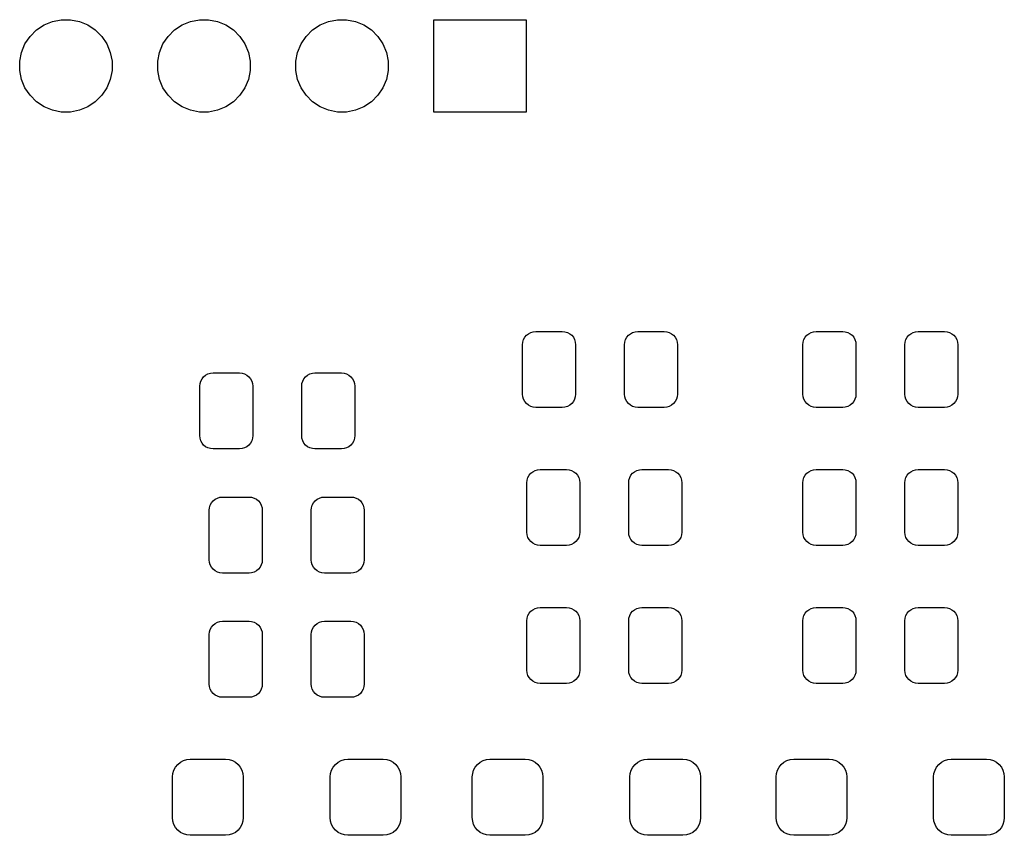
# Model space of a CAD drawing. Extents: x -0.28 to 2.62, y -2.15 to -0.12.
# Tile 6 of 7: x 1.18 to 1.89, y -0.98 to -0.39. Entities that reach past the tile are written whole.
import ezdxf

# ---------------------------------------------------------------- set-up
doc = ezdxf.new("R2010")
doc.units = 0
doc.header["$MEASUREMENT"] = 0
doc.layers.add('BLACK', color=7, linetype='CONTINUOUS')

msp = doc.modelspace()

# ---------------------------------------------------------------- linework, layer by layer
at = {"layer": 'BLACK', "linetype": 'CONTINUOUS'}
for p, q in [((1.18867, -0.394006), (1.19415, -0.390344)), ((1.19415, -0.390344), (1.20024, -0.387821)), ((1.20024, -0.387821), (1.2067, -0.386535)), ((1.2067, -0.386535), (1.2133, -0.386535)), ((1.2133, -0.386535), (1.21976, -0.387821)), ((1.21976, -0.387821), (1.22585, -0.390344)), ((1.22585, -0.390344), (1.23133, -0.394006)), ((1.28867, -0.394006), (1.29415, -0.390344)), ((1.29415, -0.390344), (1.30024, -0.387821)), ((1.30024, -0.387821), (1.3067, -0.386535)), ((1.3067, -0.386535), (1.3133, -0.386535)), ((1.3133, -0.386535), (1.31976, -0.387821)), ((1.31976, -0.387821), (1.32585, -0.390344)), ((1.32585, -0.390344), (1.33133, -0.394006)), ((1.38867, -0.394006), (1.39415, -0.390344)), ((1.39415, -0.390344), (1.40024, -0.387821)), ((1.40024, -0.387821), (1.4067, -0.386535)), ((1.4067, -0.386535), (1.4133, -0.386535)), ((1.4133, -0.386535), (1.41976, -0.387821)), ((1.41976, -0.387821), (1.42585, -0.390344)), ((1.42585, -0.390344), (1.43133, -0.394006)), ((1.47654, -0.453465), (1.47654, -0.386535)), ((1.47654, -0.386535), (1.54346, -0.386535)), ((1.54346, -0.386535), (1.54346, -0.453465)), ((1.18034, -0.404149), (1.18401, -0.398668)), ((1.18401, -0.398668), (1.18867, -0.394006)), ((1.23133, -0.394006), (1.23599, -0.398668)), ((1.23599, -0.398668), (1.23966, -0.404149)), ((1.28034, -0.404149), (1.28401, -0.398668)), ((1.28401, -0.398668), (1.28867, -0.394006)), ((1.33133, -0.394006), (1.33599, -0.398668)), ((1.33599, -0.398668), (1.33966, -0.404149)), ((1.38034, -0.404149), (1.38401, -0.398668)), ((1.38401, -0.398668), (1.38867, -0.394006)), ((1.43133, -0.394006), (1.43599, -0.398668)), ((1.43599, -0.398668), (1.43966, -0.404149)), ((1.17782, -0.410239), (1.18034, -0.404149)), ((1.23966, -0.404149), (1.24218, -0.410239)), ((1.27782, -0.410239), (1.28034, -0.404149)), ((1.33966, -0.404149), (1.34218, -0.410239)), ((1.37782, -0.410239), (1.38034, -0.404149)), ((1.43966, -0.404149), (1.44218, -0.410239)), ((1.17654, -0.416704), (1.17782, -0.410239)), ((1.24218, -0.410239), (1.24346, -0.416704)), ((1.27654, -0.416704), (1.27782, -0.410239)), ((1.34218, -0.410239), (1.34346, -0.416704)), ((1.37654, -0.416704), (1.37782, -0.410239)), ((1.44218, -0.410239), (1.44346, -0.416704)), ((1.17654, -0.423296), (1.17654, -0.416704)), ((1.24346, -0.416704), (1.24346, -0.423296)), ((1.27654, -0.423296), (1.27654, -0.416704)), ((1.34346, -0.416704), (1.34346, -0.423296)), ((1.37654, -0.423296), (1.37654, -0.416704)), ((1.44346, -0.416704), (1.44346, -0.423296)), ((1.17782, -0.429761), (1.17654, -0.423296)), ((1.24346, -0.423296), (1.24218, -0.429761)), ((1.27782, -0.429761), (1.27654, -0.423296)), ((1.34346, -0.423296), (1.34218, -0.429761)), ((1.37782, -0.429761), (1.37654, -0.423296)), ((1.44346, -0.423296), (1.44218, -0.429761)), ((1.18034, -0.435851), (1.17782, -0.429761)), ((1.24218, -0.429761), (1.23966, -0.435851)), ((1.28034, -0.435851), (1.27782, -0.429761)), ((1.34218, -0.429761), (1.33966, -0.435851)), ((1.38034, -0.435851), (1.37782, -0.429761)), ((1.44218, -0.429761), (1.43966, -0.435851)), ((1.18401, -0.441332), (1.18034, -0.435851)), ((1.18867, -0.445994), (1.18401, -0.441332)), ((1.23599, -0.441332), (1.23133, -0.445994)), ((1.23966, -0.435851), (1.23599, -0.441332)), ((1.28401, -0.441332), (1.28034, -0.435851)), ((1.28867, -0.445994), (1.28401, -0.441332)), ((1.33599, -0.441332), (1.33133, -0.445994)), ((1.33966, -0.435851), (1.33599, -0.441332)), ((1.38401, -0.441332), (1.38034, -0.435851)), ((1.38867, -0.445994), (1.38401, -0.441332)), ((1.43599, -0.441332), (1.43133, -0.445994)), ((1.43966, -0.435851), (1.43599, -0.441332)), ((1.19415, -0.449656), (1.18867, -0.445994)), ((1.23133, -0.445994), (1.22585, -0.449656)), ((1.29415, -0.449656), (1.28867, -0.445994)), ((1.33133, -0.445994), (1.32585, -0.449656)), ((1.39415, -0.449656), (1.38867, -0.445994)), ((1.43133, -0.445994), (1.42585, -0.449656)), ((1.20024, -0.452179), (1.19415, -0.449656)), ((1.2067, -0.453465), (1.20024, -0.452179)), ((1.2133, -0.453465), (1.2067, -0.453465)), ((1.21976, -0.452179), (1.2133, -0.453465)), ((1.22585, -0.449656), (1.21976, -0.452179)), ((1.30024, -0.452179), (1.29415, -0.449656)), ((1.3067, -0.453465), (1.30024, -0.452179)), ((1.3133, -0.453465), (1.3067, -0.453465)), ((1.31976, -0.452179), (1.3133, -0.453465)), ((1.32585, -0.449656), (1.31976, -0.452179)), ((1.40024, -0.452179), (1.39415, -0.449656)), ((1.4067, -0.453465), (1.40024, -0.452179)), ((1.4133, -0.453465), (1.4067, -0.453465)), ((1.41976, -0.452179), (1.4133, -0.453465)), ((1.42585, -0.449656), (1.41976, -0.452179)), ((1.54346, -0.453465), (1.47654, -0.453465)), ((1.54507, -0.614058), (1.54673, -0.613171)), ((1.54673, -0.613171), (1.54853, -0.612625)), ((1.54853, -0.612625), (1.5504, -0.612441)), ((1.5504, -0.612441), (1.5696, -0.612441)), ((1.5696, -0.612441), (1.57147, -0.612625)), ((1.57147, -0.612625), (1.57327, -0.613171)), ((1.57327, -0.613171), (1.57493, -0.614058)), ((1.61889, -0.614058), (1.62055, -0.613171)), ((1.62055, -0.613171), (1.62235, -0.612625)), ((1.62235, -0.612625), (1.62422, -0.612441)), ((1.62422, -0.612441), (1.64342, -0.612441)), ((1.64342, -0.612441), (1.64529, -0.612625)), ((1.64529, -0.612625), (1.64709, -0.613171)), ((1.64709, -0.613171), (1.64875, -0.614058)), ((1.74816, -0.614058), (1.74982, -0.613171)), ((1.74982, -0.613171), (1.75162, -0.612625)), ((1.75162, -0.612625), (1.75349, -0.612441)), ((1.75349, -0.612441), (1.77269, -0.612441)), ((1.77269, -0.612441), (1.77456, -0.612625)), ((1.77456, -0.612625), (1.77636, -0.613171)), ((1.77636, -0.613171), (1.77802, -0.614058)), ((1.82198, -0.614058), (1.82364, -0.613171)), ((1.82364, -0.613171), (1.82544, -0.612625)), ((1.82544, -0.612625), (1.82731, -0.612441)), ((1.82731, -0.612441), (1.84651, -0.612441)), ((1.84651, -0.612441), (1.84838, -0.612625)), ((1.84838, -0.612625), (1.85018, -0.613171)), ((1.85018, -0.613171), (1.85184, -0.614058)), ((1.54081, -0.622037), (1.54099, -0.620165)), ((1.54099, -0.620165), (1.54154, -0.618365)), ((1.54154, -0.618365), (1.54242, -0.616706)), ((1.54242, -0.616706), (1.54362, -0.615252)), ((1.54362, -0.615252), (1.54507, -0.614058)), ((1.57493, -0.614058), (1.57638, -0.615252)), ((1.57638, -0.615252), (1.57758, -0.616706)), ((1.57758, -0.616706), (1.57846, -0.618365)), ((1.57846, -0.618365), (1.57901, -0.620165)), ((1.57901, -0.620165), (1.57919, -0.622037)), ((1.61463, -0.622037), (1.61481, -0.620165)), ((1.61481, -0.620165), (1.61536, -0.618365)), ((1.61536, -0.618365), (1.61624, -0.616706)), ((1.61624, -0.616706), (1.61744, -0.615252)), ((1.61744, -0.615252), (1.61889, -0.614058)), ((1.64875, -0.614058), (1.6502, -0.615252)), ((1.6502, -0.615252), (1.65139, -0.616706)), ((1.65139, -0.616706), (1.65228, -0.618365)), ((1.65228, -0.618365), (1.65283, -0.620165)), ((1.65283, -0.620165), (1.65301, -0.622037)), ((1.7439, -0.622037), (1.74408, -0.620165)), ((1.74408, -0.620165), (1.74463, -0.618365)), ((1.74463, -0.618365), (1.74551, -0.616706)), ((1.74551, -0.616706), (1.74671, -0.615252)), ((1.74671, -0.615252), (1.74816, -0.614058)), ((1.77802, -0.614058), (1.77947, -0.615252)), ((1.77947, -0.615252), (1.78067, -0.616706)), ((1.78067, -0.616706), (1.78155, -0.618365)), ((1.78155, -0.618365), (1.7821, -0.620165)), ((1.7821, -0.620165), (1.78228, -0.622037)), ((1.81772, -0.622037), (1.8179, -0.620165)), ((1.8179, -0.620165), (1.81845, -0.618365)), ((1.81845, -0.618365), (1.81933, -0.616706)), ((1.81933, -0.616706), (1.82053, -0.615252)), ((1.82053, -0.615252), (1.82198, -0.614058)), ((1.85184, -0.614058), (1.85329, -0.615252)), ((1.85329, -0.615252), (1.85449, -0.616706)), ((1.85449, -0.616706), (1.85537, -0.618365)), ((1.85537, -0.618365), (1.85592, -0.620165)), ((1.85592, -0.620165), (1.8561, -0.622037)), ((1.54081, -0.657963), (1.54081, -0.622037)), ((1.57919, -0.622037), (1.57919, -0.657963)), ((1.61463, -0.657963), (1.61463, -0.622037)), ((1.65301, -0.622037), (1.65301, -0.657963)), ((1.7439, -0.657963), (1.7439, -0.622037)), ((1.78228, -0.622037), (1.78228, -0.657963)), ((1.81772, -0.657963), (1.81772, -0.622037)), ((1.8561, -0.622037), (1.8561, -0.657963)), ((1.30717, -0.650165), (1.30772, -0.648365)), ((1.30772, -0.648365), (1.30861, -0.646706)), ((1.30861, -0.646706), (1.3098, -0.645252)), ((1.3098, -0.645252), (1.31125, -0.644058)), ((1.31125, -0.644058), (1.31291, -0.643171)), ((1.31291, -0.643171), (1.31471, -0.642625)), ((1.31471, -0.642625), (1.31658, -0.642441)), ((1.31658, -0.642441), (1.33578, -0.642441)), ((1.33578, -0.642441), (1.33765, -0.642625)), ((1.33765, -0.642625), (1.33945, -0.643171)), ((1.33945, -0.643171), (1.34111, -0.644058)), ((1.34111, -0.644058), (1.34256, -0.645252)), ((1.34256, -0.645252), (1.34376, -0.646706)), ((1.34376, -0.646706), (1.34464, -0.648365)), ((1.34464, -0.648365), (1.34519, -0.650165)), ((1.38099, -0.650165), (1.38154, -0.648365)), ((1.38154, -0.648365), (1.38242, -0.646706)), ((1.38242, -0.646706), (1.38362, -0.645252)), ((1.38362, -0.645252), (1.38507, -0.644058)), ((1.38507, -0.644058), (1.38673, -0.643171)), ((1.38673, -0.643171), (1.38853, -0.642625)), ((1.38853, -0.642625), (1.3904, -0.642441)), ((1.3904, -0.642441), (1.4096, -0.642441)), ((1.4096, -0.642441), (1.41147, -0.642625)), ((1.41147, -0.642625), (1.41327, -0.643171)), ((1.41327, -0.643171), (1.41493, -0.644058)), ((1.41493, -0.644058), (1.41638, -0.645252)), ((1.41638, -0.645252), (1.41758, -0.646706)), ((1.41758, -0.646706), (1.41846, -0.648365)), ((1.41846, -0.648365), (1.41901, -0.650165)), ((1.30699, -0.652037), (1.30717, -0.650165)), ((1.30699, -0.687963), (1.30699, -0.652037)), ((1.34519, -0.650165), (1.34537, -0.652037)), ((1.34537, -0.652037), (1.34537, -0.687963)), ((1.38081, -0.652037), (1.38099, -0.650165)), ((1.38081, -0.687963), (1.38081, -0.652037)), ((1.41901, -0.650165), (1.41919, -0.652037)), ((1.41919, -0.652037), (1.41919, -0.687963)), ((1.54099, -0.659835), (1.54081, -0.657963)), ((1.54154, -0.661635), (1.54099, -0.659835)), ((1.54242, -0.663294), (1.54154, -0.661635)), ((1.54362, -0.664748), (1.54242, -0.663294)), ((1.57758, -0.663294), (1.57638, -0.664748)), ((1.57846, -0.661635), (1.57758, -0.663294)), ((1.57901, -0.659835), (1.57846, -0.661635)), ((1.57919, -0.657963), (1.57901, -0.659835)), ((1.61481, -0.659835), (1.61463, -0.657963)), ((1.61536, -0.661635), (1.61481, -0.659835)), ((1.61624, -0.663294), (1.61536, -0.661635)), ((1.61744, -0.664748), (1.61624, -0.663294)), ((1.65139, -0.663294), (1.6502, -0.664748)), ((1.65228, -0.661635), (1.65139, -0.663294)), ((1.65283, -0.659835), (1.65228, -0.661635)), ((1.65301, -0.657963), (1.65283, -0.659835)), ((1.74408, -0.659835), (1.7439, -0.657963)), ((1.74463, -0.661635), (1.74408, -0.659835)), ((1.74551, -0.663294), (1.74463, -0.661635)), ((1.74671, -0.664748), (1.74551, -0.663294)), ((1.78067, -0.663294), (1.77947, -0.664748)), ((1.78155, -0.661635), (1.78067, -0.663294)), ((1.7821, -0.659835), (1.78155, -0.661635)), ((1.78228, -0.657963), (1.7821, -0.659835)), ((1.8179, -0.659835), (1.81772, -0.657963)), ((1.81845, -0.661635), (1.8179, -0.659835)), ((1.81933, -0.663294), (1.81845, -0.661635)), ((1.82053, -0.664748), (1.81933, -0.663294)), ((1.85449, -0.663294), (1.85329, -0.664748)), ((1.85537, -0.661635), (1.85449, -0.663294)), ((1.85592, -0.659835), (1.85537, -0.661635)), ((1.8561, -0.657963), (1.85592, -0.659835)), ((1.54507, -0.665942), (1.54362, -0.664748)), ((1.54673, -0.666829), (1.54507, -0.665942)), ((1.54853, -0.667375), (1.54673, -0.666829)), ((1.5504, -0.667559), (1.54853, -0.667375)), ((1.5696, -0.667559), (1.5504, -0.667559)), ((1.57147, -0.667375), (1.5696, -0.667559)), ((1.57327, -0.666829), (1.57147, -0.667375)), ((1.57493, -0.665942), (1.57327, -0.666829)), ((1.57638, -0.664748), (1.57493, -0.665942)), ((1.61889, -0.665942), (1.61744, -0.664748)), ((1.62055, -0.666829), (1.61889, -0.665942)), ((1.62235, -0.667375), (1.62055, -0.666829)), ((1.62422, -0.667559), (1.62235, -0.667375)), ((1.64342, -0.667559), (1.62422, -0.667559)), ((1.64529, -0.667375), (1.64342, -0.667559)), ((1.64709, -0.666829), (1.64529, -0.667375)), ((1.64875, -0.665942), (1.64709, -0.666829)), ((1.6502, -0.664748), (1.64875, -0.665942)), ((1.74816, -0.665942), (1.74671, -0.664748)), ((1.74982, -0.666829), (1.74816, -0.665942)), ((1.75162, -0.667375), (1.74982, -0.666829)), ((1.75349, -0.667559), (1.75162, -0.667375)), ((1.77269, -0.667559), (1.75349, -0.667559)), ((1.77456, -0.667375), (1.77269, -0.667559)), ((1.77636, -0.666829), (1.77456, -0.667375)), ((1.77802, -0.665942), (1.77636, -0.666829)), ((1.77947, -0.664748), (1.77802, -0.665942)), ((1.82198, -0.665942), (1.82053, -0.664748)), ((1.82364, -0.666829), (1.82198, -0.665942)), ((1.82544, -0.667375), (1.82364, -0.666829)), ((1.82731, -0.667559), (1.82544, -0.667375)), ((1.84651, -0.667559), (1.82731, -0.667559)), ((1.84838, -0.667375), (1.84651, -0.667559)), ((1.85018, -0.666829), (1.84838, -0.667375)), ((1.85184, -0.665942), (1.85018, -0.666829)), ((1.85329, -0.664748), (1.85184, -0.665942)), ((1.30717, -0.689835), (1.30699, -0.687963)), ((1.30772, -0.691635), (1.30717, -0.689835)), ((1.30861, -0.693294), (1.30772, -0.691635)), ((1.34464, -0.691635), (1.34376, -0.693294)), ((1.34519, -0.689835), (1.34464, -0.691635)), ((1.34537, -0.687963), (1.34519, -0.689835)), ((1.38099, -0.689835), (1.38081, -0.687963)), ((1.38154, -0.691635), (1.38099, -0.689835)), ((1.38242, -0.693294), (1.38154, -0.691635)), ((1.41846, -0.691635), (1.41758, -0.693294)), ((1.41901, -0.689835), (1.41846, -0.691635)), ((1.41919, -0.687963), (1.41901, -0.689835)), ((1.3098, -0.694748), (1.30861, -0.693294)), ((1.31125, -0.695942), (1.3098, -0.694748)), ((1.31291, -0.696829), (1.31125, -0.695942)), ((1.31471, -0.697375), (1.31291, -0.696829)), ((1.31658, -0.697559), (1.31471, -0.697375)), ((1.33578, -0.697559), (1.31658, -0.697559)), ((1.33765, -0.697375), (1.33578, -0.697559)), ((1.33945, -0.696829), (1.33765, -0.697375)), ((1.34111, -0.695942), (1.33945, -0.696829)), ((1.34256, -0.694748), (1.34111, -0.695942)), ((1.34376, -0.693294), (1.34256, -0.694748)), ((1.38362, -0.694748), (1.38242, -0.693294)), ((1.38507, -0.695942), (1.38362, -0.694748)), ((1.38673, -0.696829), (1.38507, -0.695942)), ((1.38853, -0.697375), (1.38673, -0.696829)), ((1.3904, -0.697559), (1.38853, -0.697375)), ((1.4096, -0.697559), (1.3904, -0.697559)), ((1.41147, -0.697375), (1.4096, -0.697559)), ((1.41327, -0.696829), (1.41147, -0.697375)), ((1.41493, -0.695942), (1.41327, -0.696829)), ((1.41638, -0.694748), (1.41493, -0.695942)), ((1.41758, -0.693294), (1.41638, -0.694748)), ((1.54816, -0.714058), (1.54982, -0.713171)), ((1.54982, -0.713171), (1.55162, -0.712625)), ((1.55162, -0.712625), (1.55349, -0.712441)), ((1.55349, -0.712441), (1.57269, -0.712441)), ((1.57269, -0.712441), (1.57456, -0.712625)), ((1.57456, -0.712625), (1.57636, -0.713171)), ((1.57636, -0.713171), (1.57802, -0.714058)), ((1.62198, -0.714058), (1.62364, -0.713171)), ((1.62364, -0.713171), (1.62544, -0.712625)), ((1.62544, -0.712625), (1.62731, -0.712441)), ((1.62731, -0.712441), (1.64651, -0.712441)), ((1.64651, -0.712441), (1.64838, -0.712625)), ((1.64838, -0.712625), (1.65018, -0.713171)), ((1.65018, -0.713171), (1.65184, -0.714058)), ((1.74816, -0.714058), (1.74982, -0.713171)), ((1.74982, -0.713171), (1.75162, -0.712625)), ((1.75162, -0.712625), (1.75349, -0.712441)), ((1.75349, -0.712441), (1.77269, -0.712441)), ((1.77269, -0.712441), (1.77456, -0.712625)), ((1.77456, -0.712625), (1.77636, -0.713171)), ((1.77636, -0.713171), (1.77802, -0.714058)), ((1.82198, -0.714058), (1.82364, -0.713171)), ((1.82364, -0.713171), (1.82544, -0.712625)), ((1.82544, -0.712625), (1.82731, -0.712441)), ((1.82731, -0.712441), (1.84651, -0.712441)), ((1.84651, -0.712441), (1.84838, -0.712625)), ((1.84838, -0.712625), (1.85018, -0.713171)), ((1.85018, -0.713171), (1.85184, -0.714058)), ((1.5439, -0.722037), (1.54408, -0.720165)), ((1.54408, -0.720165), (1.54463, -0.718365)), ((1.54463, -0.718365), (1.54551, -0.716706)), ((1.54551, -0.716706), (1.54671, -0.715252)), ((1.54671, -0.715252), (1.54816, -0.714058)), ((1.57802, -0.714058), (1.57947, -0.715252)), ((1.57947, -0.715252), (1.58067, -0.716706)), ((1.58067, -0.716706), (1.58155, -0.718365)), ((1.58155, -0.718365), (1.5821, -0.720165)), ((1.5821, -0.720165), (1.58228, -0.722037)), ((1.61772, -0.722037), (1.6179, -0.720165)), ((1.6179, -0.720165), (1.61845, -0.718365)), ((1.61845, -0.718365), (1.61933, -0.716706)), ((1.61933, -0.716706), (1.62053, -0.715252)), ((1.62053, -0.715252), (1.62198, -0.714058)), ((1.65184, -0.714058), (1.65329, -0.715252)), ((1.65329, -0.715252), (1.65449, -0.716706)), ((1.65449, -0.716706), (1.65537, -0.718365)), ((1.65537, -0.718365), (1.65592, -0.720165)), ((1.65592, -0.720165), (1.6561, -0.722037)), ((1.7439, -0.722037), (1.74408, -0.720165)), ((1.74408, -0.720165), (1.74463, -0.718365)), ((1.74463, -0.718365), (1.74551, -0.716706)), ((1.74551, -0.716706), (1.74671, -0.715252)), ((1.74671, -0.715252), (1.74816, -0.714058)), ((1.77802, -0.714058), (1.77947, -0.715252)), ((1.77947, -0.715252), (1.78067, -0.716706)), ((1.78067, -0.716706), (1.78155, -0.718365)), ((1.78155, -0.718365), (1.7821, -0.720165)), ((1.7821, -0.720165), (1.78228, -0.722037)), ((1.81772, -0.722037), (1.8179, -0.720165)), ((1.8179, -0.720165), (1.81845, -0.718365)), ((1.81845, -0.718365), (1.81933, -0.716706)), ((1.81933, -0.716706), (1.82053, -0.715252)), ((1.82053, -0.715252), (1.82198, -0.714058)), ((1.85184, -0.714058), (1.85329, -0.715252)), ((1.85329, -0.715252), (1.85449, -0.716706)), ((1.85449, -0.716706), (1.85537, -0.718365)), ((1.85537, -0.718365), (1.85592, -0.720165)), ((1.85592, -0.720165), (1.8561, -0.722037)), ((1.5439, -0.757963), (1.5439, -0.722037)), ((1.58228, -0.722037), (1.58228, -0.757963)), ((1.61772, -0.757963), (1.61772, -0.722037)), ((1.6561, -0.722037), (1.6561, -0.757963)), ((1.7439, -0.757963), (1.7439, -0.722037)), ((1.78228, -0.722037), (1.78228, -0.757963)), ((1.81772, -0.757963), (1.81772, -0.722037)), ((1.8561, -0.722037), (1.8561, -0.757963)), ((1.31671, -0.735252), (1.31816, -0.734058)), ((1.31816, -0.734058), (1.31982, -0.733171)), ((1.31982, -0.733171), (1.32162, -0.732625)), ((1.32162, -0.732625), (1.32349, -0.732441)), ((1.32349, -0.732441), (1.34269, -0.732441)), ((1.34269, -0.732441), (1.34456, -0.732625)), ((1.34456, -0.732625), (1.34636, -0.733171)), ((1.34636, -0.733171), (1.34802, -0.734058)), ((1.34802, -0.734058), (1.34947, -0.735252)), ((1.39053, -0.735252), (1.39198, -0.734058)), ((1.39198, -0.734058), (1.39364, -0.733171)), ((1.39364, -0.733171), (1.39544, -0.732625)), ((1.39544, -0.732625), (1.39731, -0.732441)), ((1.39731, -0.732441), (1.41651, -0.732441)), ((1.41651, -0.732441), (1.41838, -0.732625)), ((1.41838, -0.732625), (1.42018, -0.733171)), ((1.42018, -0.733171), (1.42184, -0.734058)), ((1.42184, -0.734058), (1.42329, -0.735252)), ((1.3139, -0.742037), (1.31408, -0.740165)), ((1.31408, -0.740165), (1.31463, -0.738365)), ((1.31463, -0.738365), (1.31551, -0.736706)), ((1.31551, -0.736706), (1.31671, -0.735252)), ((1.34947, -0.735252), (1.35067, -0.736706)), ((1.35067, -0.736706), (1.35155, -0.738365)), ((1.35155, -0.738365), (1.3521, -0.740165)), ((1.3521, -0.740165), (1.35228, -0.742037)), ((1.38772, -0.742037), (1.3879, -0.740165)), ((1.3879, -0.740165), (1.38845, -0.738365)), ((1.38845, -0.738365), (1.38933, -0.736706)), ((1.38933, -0.736706), (1.39053, -0.735252)), ((1.42329, -0.735252), (1.42449, -0.736706)), ((1.42449, -0.736706), (1.42537, -0.738365)), ((1.42537, -0.738365), (1.42592, -0.740165)), ((1.42592, -0.740165), (1.4261, -0.742037)), ((1.3139, -0.777963), (1.3139, -0.742037)), ((1.35228, -0.742037), (1.35228, -0.777963)), ((1.38772, -0.777963), (1.38772, -0.742037)), ((1.4261, -0.742037), (1.4261, -0.777963)), ((1.54408, -0.759835), (1.5439, -0.757963)), ((1.54463, -0.761635), (1.54408, -0.759835)), ((1.54551, -0.763294), (1.54463, -0.761635)), ((1.58155, -0.761635), (1.58067, -0.763294)), ((1.5821, -0.759835), (1.58155, -0.761635)), ((1.58228, -0.757963), (1.5821, -0.759835)), ((1.6179, -0.759835), (1.61772, -0.757963)), ((1.61845, -0.761635), (1.6179, -0.759835)), ((1.61933, -0.763294), (1.61845, -0.761635)), ((1.65537, -0.761635), (1.65449, -0.763294)), ((1.65592, -0.759835), (1.65537, -0.761635)), ((1.6561, -0.757963), (1.65592, -0.759835)), ((1.74408, -0.759835), (1.7439, -0.757963)), ((1.74463, -0.761635), (1.74408, -0.759835)), ((1.74551, -0.763294), (1.74463, -0.761635)), ((1.78155, -0.761635), (1.78067, -0.763294)), ((1.7821, -0.759835), (1.78155, -0.761635)), ((1.78228, -0.757963), (1.7821, -0.759835)), ((1.8179, -0.759835), (1.81772, -0.757963)), ((1.81845, -0.761635), (1.8179, -0.759835)), ((1.81933, -0.763294), (1.81845, -0.761635)), ((1.85537, -0.761635), (1.85449, -0.763294)), ((1.85592, -0.759835), (1.85537, -0.761635)), ((1.8561, -0.757963), (1.85592, -0.759835)), ((1.54671, -0.764748), (1.54551, -0.763294)), ((1.54816, -0.765942), (1.54671, -0.764748)), ((1.54982, -0.766829), (1.54816, -0.765942)), ((1.55162, -0.767375), (1.54982, -0.766829)), ((1.55349, -0.767559), (1.55162, -0.767375)), ((1.57269, -0.767559), (1.55349, -0.767559)), ((1.57456, -0.767375), (1.57269, -0.767559)), ((1.57636, -0.766829), (1.57456, -0.767375)), ((1.57802, -0.765942), (1.57636, -0.766829)), ((1.57947, -0.764748), (1.57802, -0.765942)), ((1.58067, -0.763294), (1.57947, -0.764748)), ((1.62053, -0.764748), (1.61933, -0.763294)), ((1.62198, -0.765942), (1.62053, -0.764748)), ((1.62364, -0.766829), (1.62198, -0.765942)), ((1.62544, -0.767375), (1.62364, -0.766829)), ((1.62731, -0.767559), (1.62544, -0.767375)), ((1.64651, -0.767559), (1.62731, -0.767559)), ((1.64838, -0.767375), (1.64651, -0.767559)), ((1.65018, -0.766829), (1.64838, -0.767375)), ((1.65184, -0.765942), (1.65018, -0.766829)), ((1.65329, -0.764748), (1.65184, -0.765942)), ((1.65449, -0.763294), (1.65329, -0.764748)), ((1.74671, -0.764748), (1.74551, -0.763294)), ((1.74816, -0.765942), (1.74671, -0.764748)), ((1.74982, -0.766829), (1.74816, -0.765942)), ((1.75162, -0.767375), (1.74982, -0.766829)), ((1.75349, -0.767559), (1.75162, -0.767375)), ((1.77269, -0.767559), (1.75349, -0.767559)), ((1.77456, -0.767375), (1.77269, -0.767559)), ((1.77636, -0.766829), (1.77456, -0.767375)), ((1.77802, -0.765942), (1.77636, -0.766829)), ((1.77947, -0.764748), (1.77802, -0.765942)), ((1.78067, -0.763294), (1.77947, -0.764748)), ((1.82053, -0.764748), (1.81933, -0.763294)), ((1.82198, -0.765942), (1.82053, -0.764748)), ((1.82364, -0.766829), (1.82198, -0.765942)), ((1.82544, -0.767375), (1.82364, -0.766829)), ((1.82731, -0.767559), (1.82544, -0.767375)), ((1.84651, -0.767559), (1.82731, -0.767559)), ((1.84838, -0.767375), (1.84651, -0.767559)), ((1.85018, -0.766829), (1.84838, -0.767375)), ((1.85184, -0.765942), (1.85018, -0.766829)), ((1.85329, -0.764748), (1.85184, -0.765942)), ((1.85449, -0.763294), (1.85329, -0.764748)), ((1.31408, -0.779835), (1.3139, -0.777963)), ((1.31463, -0.781635), (1.31408, -0.779835)), ((1.31551, -0.783294), (1.31463, -0.781635)), ((1.31671, -0.784748), (1.31551, -0.783294)), ((1.35067, -0.783294), (1.34947, -0.784748)), ((1.35155, -0.781635), (1.35067, -0.783294)), ((1.3521, -0.779835), (1.35155, -0.781635)), ((1.35228, -0.777963), (1.3521, -0.779835)), ((1.3879, -0.779835), (1.38772, -0.777963)), ((1.38845, -0.781635), (1.3879, -0.779835)), ((1.38933, -0.783294), (1.38845, -0.781635)), ((1.39053, -0.784748), (1.38933, -0.783294)), ((1.42449, -0.783294), (1.42329, -0.784748)), ((1.42537, -0.781635), (1.42449, -0.783294)), ((1.42592, -0.779835), (1.42537, -0.781635)), ((1.4261, -0.777963), (1.42592, -0.779835)), ((1.31816, -0.785942), (1.31671, -0.784748)), ((1.31982, -0.786829), (1.31816, -0.785942)), ((1.32162, -0.787375), (1.31982, -0.786829)), ((1.32349, -0.787559), (1.32162, -0.787375)), ((1.34269, -0.787559), (1.32349, -0.787559)), ((1.34456, -0.787375), (1.34269, -0.787559)), ((1.34636, -0.786829), (1.34456, -0.787375)), ((1.34802, -0.785942), (1.34636, -0.786829)), ((1.34947, -0.784748), (1.34802, -0.785942)), ((1.39198, -0.785942), (1.39053, -0.784748)), ((1.39364, -0.786829), (1.39198, -0.785942)), ((1.39544, -0.787375), (1.39364, -0.786829)), ((1.39731, -0.787559), (1.39544, -0.787375)), ((1.41651, -0.787559), (1.39731, -0.787559)), ((1.41838, -0.787375), (1.41651, -0.787559)), ((1.42018, -0.786829), (1.41838, -0.787375)), ((1.42184, -0.785942), (1.42018, -0.786829)), ((1.42329, -0.784748), (1.42184, -0.785942)), ((1.54982, -0.813171), (1.55162, -0.812625)), ((1.55162, -0.812625), (1.55349, -0.812441)), ((1.55349, -0.812441), (1.57269, -0.812441)), ((1.57269, -0.812441), (1.57456, -0.812625)), ((1.57456, -0.812625), (1.57636, -0.813171)), ((1.62364, -0.813171), (1.62544, -0.812625)), ((1.62544, -0.812625), (1.62731, -0.812441)), ((1.62731, -0.812441), (1.64651, -0.812441)), ((1.64651, -0.812441), (1.64838, -0.812625)), ((1.64838, -0.812625), (1.65018, -0.813171)), ((1.74982, -0.813171), (1.75162, -0.812625)), ((1.75162, -0.812625), (1.75349, -0.812441)), ((1.75349, -0.812441), (1.77269, -0.812441)), ((1.77269, -0.812441), (1.77456, -0.812625)), ((1.77456, -0.812625), (1.77636, -0.813171)), ((1.82364, -0.813171), (1.82544, -0.812625)), ((1.82544, -0.812625), (1.82731, -0.812441)), ((1.82731, -0.812441), (1.84651, -0.812441)), ((1.84651, -0.812441), (1.84838, -0.812625)), ((1.84838, -0.812625), (1.85018, -0.813171)), ((1.5439, -0.822037), (1.54408, -0.820165)), ((1.54408, -0.820165), (1.54463, -0.818365)), ((1.54463, -0.818365), (1.54551, -0.816706)), ((1.54551, -0.816706), (1.54671, -0.815252)), ((1.54671, -0.815252), (1.54816, -0.814058)), ((1.54816, -0.814058), (1.54982, -0.813171)), ((1.57636, -0.813171), (1.57802, -0.814058)), ((1.57802, -0.814058), (1.57947, -0.815252)), ((1.57947, -0.815252), (1.58067, -0.816706)), ((1.58067, -0.816706), (1.58155, -0.818365)), ((1.58155, -0.818365), (1.5821, -0.820165)), ((1.5821, -0.820165), (1.58228, -0.822037)), ((1.61772, -0.822037), (1.6179, -0.820165)), ((1.6179, -0.820165), (1.61845, -0.818365)), ((1.61845, -0.818365), (1.61933, -0.816706)), ((1.61933, -0.816706), (1.62053, -0.815252)), ((1.62053, -0.815252), (1.62198, -0.814058)), ((1.62198, -0.814058), (1.62364, -0.813171)), ((1.65018, -0.813171), (1.65184, -0.814058)), ((1.65184, -0.814058), (1.65329, -0.815252)), ((1.65329, -0.815252), (1.65449, -0.816706)), ((1.65449, -0.816706), (1.65537, -0.818365)), ((1.65537, -0.818365), (1.65592, -0.820165)), ((1.65592, -0.820165), (1.6561, -0.822037)), ((1.7439, -0.822037), (1.74408, -0.820165)), ((1.74408, -0.820165), (1.74463, -0.818365)), ((1.74463, -0.818365), (1.74551, -0.816706)), ((1.74551, -0.816706), (1.74671, -0.815252)), ((1.74671, -0.815252), (1.74816, -0.814058)), ((1.74816, -0.814058), (1.74982, -0.813171)), ((1.77636, -0.813171), (1.77802, -0.814058)), ((1.77802, -0.814058), (1.77947, -0.815252)), ((1.77947, -0.815252), (1.78067, -0.816706)), ((1.78067, -0.816706), (1.78155, -0.818365)), ((1.78155, -0.818365), (1.7821, -0.820165)), ((1.7821, -0.820165), (1.78228, -0.822037)), ((1.81772, -0.822037), (1.8179, -0.820165)), ((1.8179, -0.820165), (1.81845, -0.818365)), ((1.81845, -0.818365), (1.81933, -0.816706)), ((1.81933, -0.816706), (1.82053, -0.815252)), ((1.82053, -0.815252), (1.82198, -0.814058)), ((1.82198, -0.814058), (1.82364, -0.813171)), ((1.85018, -0.813171), (1.85184, -0.814058)), ((1.85184, -0.814058), (1.85329, -0.815252)), ((1.85329, -0.815252), (1.85449, -0.816706)), ((1.85449, -0.816706), (1.85537, -0.818365)), ((1.85537, -0.818365), (1.85592, -0.820165)), ((1.85592, -0.820165), (1.8561, -0.822037)), ((1.31463, -0.828365), (1.31551, -0.826706)), ((1.31551, -0.826706), (1.31671, -0.825252)), ((1.31671, -0.825252), (1.31816, -0.824058)), ((1.31816, -0.824058), (1.31982, -0.823171)), ((1.31982, -0.823171), (1.32162, -0.822625)), ((1.32162, -0.822625), (1.32349, -0.822441)), ((1.32349, -0.822441), (1.34269, -0.822441)), ((1.34269, -0.822441), (1.34456, -0.822625)), ((1.34456, -0.822625), (1.34636, -0.823171)), ((1.34636, -0.823171), (1.34802, -0.824058)), ((1.34802, -0.824058), (1.34947, -0.825252)), ((1.34947, -0.825252), (1.35067, -0.826706)), ((1.35067, -0.826706), (1.35155, -0.828365)), ((1.38845, -0.828365), (1.38933, -0.826706)), ((1.38933, -0.826706), (1.39053, -0.825252)), ((1.39053, -0.825252), (1.39198, -0.824058)), ((1.39198, -0.824058), (1.39364, -0.823171)), ((1.39364, -0.823171), (1.39544, -0.822625)), ((1.39544, -0.822625), (1.39731, -0.822441)), ((1.39731, -0.822441), (1.41651, -0.822441)), ((1.41651, -0.822441), (1.41838, -0.822625)), ((1.41838, -0.822625), (1.42018, -0.823171)), ((1.42018, -0.823171), (1.42184, -0.824058)), ((1.42184, -0.824058), (1.42329, -0.825252)), ((1.42329, -0.825252), (1.42449, -0.826706)), ((1.42449, -0.826706), (1.42537, -0.828365)), ((1.5439, -0.857963), (1.5439, -0.822037)), ((1.58228, -0.822037), (1.58228, -0.857963)), ((1.61772, -0.857963), (1.61772, -0.822037)), ((1.6561, -0.822037), (1.6561, -0.857963)), ((1.7439, -0.857963), (1.7439, -0.822037)), ((1.78228, -0.822037), (1.78228, -0.857963)), ((1.81772, -0.857963), (1.81772, -0.822037)), ((1.8561, -0.822037), (1.8561, -0.857963)), ((1.3139, -0.832037), (1.31408, -0.830165)), ((1.3139, -0.867963), (1.3139, -0.832037)), ((1.31408, -0.830165), (1.31463, -0.828365)), ((1.35155, -0.828365), (1.3521, -0.830165)), ((1.3521, -0.830165), (1.35228, -0.832037)), ((1.35228, -0.832037), (1.35228, -0.867963)), ((1.38772, -0.832037), (1.3879, -0.830165)), ((1.38772, -0.867963), (1.38772, -0.832037)), ((1.3879, -0.830165), (1.38845, -0.828365)), ((1.42537, -0.828365), (1.42592, -0.830165)), ((1.42592, -0.830165), (1.4261, -0.832037)), ((1.4261, -0.832037), (1.4261, -0.867963)), ((1.54408, -0.859835), (1.5439, -0.857963)), ((1.54463, -0.861635), (1.54408, -0.859835)), ((1.54551, -0.863294), (1.54463, -0.861635)), ((1.58155, -0.861635), (1.58067, -0.863294)), ((1.5821, -0.859835), (1.58155, -0.861635)), ((1.58228, -0.857963), (1.5821, -0.859835)), ((1.6179, -0.859835), (1.61772, -0.857963)), ((1.61845, -0.861635), (1.6179, -0.859835)), ((1.61933, -0.863294), (1.61845, -0.861635)), ((1.65537, -0.861635), (1.65449, -0.863294)), ((1.65592, -0.859835), (1.65537, -0.861635)), ((1.6561, -0.857963), (1.65592, -0.859835)), ((1.74408, -0.859835), (1.7439, -0.857963)), ((1.74463, -0.861635), (1.74408, -0.859835)), ((1.74551, -0.863294), (1.74463, -0.861635)), ((1.78155, -0.861635), (1.78067, -0.863294)), ((1.7821, -0.859835), (1.78155, -0.861635)), ((1.78228, -0.857963), (1.7821, -0.859835)), ((1.8179, -0.859835), (1.81772, -0.857963)), ((1.81845, -0.861635), (1.8179, -0.859835)), ((1.81933, -0.863294), (1.81845, -0.861635)), ((1.85537, -0.861635), (1.85449, -0.863294)), ((1.85592, -0.859835), (1.85537, -0.861635)), ((1.8561, -0.857963), (1.85592, -0.859835)), ((1.31408, -0.869835), (1.3139, -0.867963)), ((1.31463, -0.871635), (1.31408, -0.869835)), ((1.3521, -0.869835), (1.35155, -0.871635)), ((1.35228, -0.867963), (1.3521, -0.869835)), ((1.3879, -0.869835), (1.38772, -0.867963)), ((1.38845, -0.871635), (1.3879, -0.869835)), ((1.42592, -0.869835), (1.42537, -0.871635)), ((1.4261, -0.867963), (1.42592, -0.869835)), ((1.54671, -0.864748), (1.54551, -0.863294)), ((1.54816, -0.865942), (1.54671, -0.864748)), ((1.54982, -0.866829), (1.54816, -0.865942)), ((1.55162, -0.867375), (1.54982, -0.866829)), ((1.55349, -0.867559), (1.55162, -0.867375)), ((1.57269, -0.867559), (1.55349, -0.867559)), ((1.57456, -0.867375), (1.57269, -0.867559)), ((1.57636, -0.866829), (1.57456, -0.867375)), ((1.57802, -0.865942), (1.57636, -0.866829)), ((1.57947, -0.864748), (1.57802, -0.865942)), ((1.58067, -0.863294), (1.57947, -0.864748)), ((1.62053, -0.864748), (1.61933, -0.863294)), ((1.62198, -0.865942), (1.62053, -0.864748)), ((1.62364, -0.866829), (1.62198, -0.865942)), ((1.62544, -0.867375), (1.62364, -0.866829)), ((1.62731, -0.867559), (1.62544, -0.867375)), ((1.64651, -0.867559), (1.62731, -0.867559)), ((1.64838, -0.867375), (1.64651, -0.867559)), ((1.65018, -0.866829), (1.64838, -0.867375)), ((1.65184, -0.865942), (1.65018, -0.866829)), ((1.65329, -0.864748), (1.65184, -0.865942)), ((1.65449, -0.863294), (1.65329, -0.864748)), ((1.74671, -0.864748), (1.74551, -0.863294)), ((1.74816, -0.865942), (1.74671, -0.864748)), ((1.74982, -0.866829), (1.74816, -0.865942)), ((1.75162, -0.867375), (1.74982, -0.866829)), ((1.75349, -0.867559), (1.75162, -0.867375)), ((1.77269, -0.867559), (1.75349, -0.867559)), ((1.77456, -0.867375), (1.77269, -0.867559)), ((1.77636, -0.866829), (1.77456, -0.867375)), ((1.77802, -0.865942), (1.77636, -0.866829)), ((1.77947, -0.864748), (1.77802, -0.865942)), ((1.78067, -0.863294), (1.77947, -0.864748)), ((1.82053, -0.864748), (1.81933, -0.863294)), ((1.82198, -0.865942), (1.82053, -0.864748)), ((1.82364, -0.866829), (1.82198, -0.865942)), ((1.82544, -0.867375), (1.82364, -0.866829)), ((1.82731, -0.867559), (1.82544, -0.867375)), ((1.84651, -0.867559), (1.82731, -0.867559)), ((1.84838, -0.867375), (1.84651, -0.867559)), ((1.85018, -0.866829), (1.84838, -0.867375)), ((1.85184, -0.865942), (1.85018, -0.866829)), ((1.85329, -0.864748), (1.85184, -0.865942)), ((1.85449, -0.863294), (1.85329, -0.864748)), ((1.31551, -0.873294), (1.31463, -0.871635)), ((1.31671, -0.874748), (1.31551, -0.873294)), ((1.31816, -0.875942), (1.31671, -0.874748)), ((1.31982, -0.876829), (1.31816, -0.875942)), ((1.32162, -0.877375), (1.31982, -0.876829)), ((1.34636, -0.876829), (1.34456, -0.877375)), ((1.34802, -0.875942), (1.34636, -0.876829)), ((1.34947, -0.874748), (1.34802, -0.875942)), ((1.35067, -0.873294), (1.34947, -0.874748)), ((1.35155, -0.871635), (1.35067, -0.873294)), ((1.38933, -0.873294), (1.38845, -0.871635)), ((1.39053, -0.874748), (1.38933, -0.873294)), ((1.39198, -0.875942), (1.39053, -0.874748)), ((1.39364, -0.876829), (1.39198, -0.875942)), ((1.39544, -0.877375), (1.39364, -0.876829)), ((1.42018, -0.876829), (1.41838, -0.877375)), ((1.42184, -0.875942), (1.42018, -0.876829)), ((1.42329, -0.874748), (1.42184, -0.875942)), ((1.42449, -0.873294), (1.42329, -0.874748)), ((1.42537, -0.871635), (1.42449, -0.873294)), ((1.32349, -0.877559), (1.32162, -0.877375)), ((1.34269, -0.877559), (1.32349, -0.877559)), ((1.34456, -0.877375), (1.34269, -0.877559)), ((1.39731, -0.877559), (1.39544, -0.877375)), ((1.41651, -0.877559), (1.39731, -0.877559)), ((1.41838, -0.877375), (1.41651, -0.877559)), ((1.28948, -0.928128), (1.29107, -0.926189)), ((1.29107, -0.926189), (1.29301, -0.924597)), ((1.29301, -0.924597), (1.29522, -0.923415)), ((1.29522, -0.923415), (1.29762, -0.922687)), ((1.29762, -0.922687), (1.30012, -0.922441)), ((1.30012, -0.922441), (1.32571, -0.922441)), ((1.32571, -0.922441), (1.3282, -0.922687)), ((1.3282, -0.922687), (1.33061, -0.923415)), ((1.33061, -0.923415), (1.33282, -0.924597)), ((1.33282, -0.924597), (1.33476, -0.926189)), ((1.33476, -0.926189), (1.33635, -0.928128)), ((1.40365, -0.928128), (1.40524, -0.926189)), ((1.40524, -0.926189), (1.40718, -0.924597)), ((1.40718, -0.924597), (1.40939, -0.923415)), ((1.40939, -0.923415), (1.4118, -0.922687)), ((1.4118, -0.922687), (1.41429, -0.922441)), ((1.41429, -0.922441), (1.43988, -0.922441)), ((1.43988, -0.922441), (1.44238, -0.922687)), ((1.44238, -0.922687), (1.44478, -0.923415)), ((1.44478, -0.923415), (1.44699, -0.924597)), ((1.44699, -0.924597), (1.44893, -0.926189)), ((1.44893, -0.926189), (1.45052, -0.928128)), ((1.50657, -0.928128), (1.50816, -0.926189)), ((1.50816, -0.926189), (1.5101, -0.924597)), ((1.5101, -0.924597), (1.51231, -0.923415)), ((1.51231, -0.923415), (1.51471, -0.922687)), ((1.51471, -0.922687), (1.5172, -0.922441)), ((1.5172, -0.922441), (1.5428, -0.922441)), ((1.5428, -0.922441), (1.54529, -0.922687)), ((1.54529, -0.922687), (1.54769, -0.923415)), ((1.54769, -0.923415), (1.5499, -0.924597)), ((1.5499, -0.924597), (1.55184, -0.926189)), ((1.55184, -0.926189), (1.55343, -0.928128)), ((1.62074, -0.928128), (1.62233, -0.926189)), ((1.62233, -0.926189), (1.62427, -0.924597)), ((1.62427, -0.924597), (1.62648, -0.923415)), ((1.62648, -0.923415), (1.62888, -0.922687)), ((1.62888, -0.922687), (1.63138, -0.922441)), ((1.63138, -0.922441), (1.65697, -0.922441)), ((1.65697, -0.922441), (1.65946, -0.922687)), ((1.65946, -0.922687), (1.66187, -0.923415)), ((1.66187, -0.923415), (1.66408, -0.924597)), ((1.66408, -0.924597), (1.66602, -0.926189)), ((1.66602, -0.926189), (1.66761, -0.928128)), ((1.72657, -0.928128), (1.72816, -0.926189)), ((1.72816, -0.926189), (1.7301, -0.924597)), ((1.7301, -0.924597), (1.73231, -0.923415)), ((1.73231, -0.923415), (1.73471, -0.922687)), ((1.73471, -0.922687), (1.7372, -0.922441)), ((1.7372, -0.922441), (1.7628, -0.922441)), ((1.7628, -0.922441), (1.76529, -0.922687)), ((1.76529, -0.922687), (1.76769, -0.923415)), ((1.76769, -0.923415), (1.7699, -0.924597)), ((1.7699, -0.924597), (1.77184, -0.926189)), ((1.77184, -0.926189), (1.77343, -0.928128)), ((1.84074, -0.928128), (1.84233, -0.926189)), ((1.84233, -0.926189), (1.84427, -0.924597)), ((1.84427, -0.924597), (1.84648, -0.923415)), ((1.84648, -0.923415), (1.84888, -0.922687)), ((1.84888, -0.922687), (1.85138, -0.922441)), ((1.85138, -0.922441), (1.87697, -0.922441)), ((1.87697, -0.922441), (1.87946, -0.922687)), ((1.87946, -0.922687), (1.88187, -0.923415)), ((1.88187, -0.923415), (1.88408, -0.924597)), ((1.88408, -0.924597), (1.88602, -0.926189)), ((1.88602, -0.926189), (1.88761, -0.928128)), ((1.28732, -0.935236), (1.28757, -0.93274)), ((1.28757, -0.93274), (1.2883, -0.93034)), ((1.2883, -0.93034), (1.28948, -0.928128)), ((1.33635, -0.928128), (1.33753, -0.93034)), ((1.33753, -0.93034), (1.33826, -0.93274)), ((1.33826, -0.93274), (1.3385, -0.935236)), ((1.4015, -0.935236), (1.40174, -0.93274)), ((1.40174, -0.93274), (1.40247, -0.93034)), ((1.40247, -0.93034), (1.40365, -0.928128)), ((1.45052, -0.928128), (1.4517, -0.93034)), ((1.4517, -0.93034), (1.45243, -0.93274)), ((1.45243, -0.93274), (1.45268, -0.935236)), ((1.50441, -0.935236), (1.50466, -0.93274)), ((1.50466, -0.93274), (1.50538, -0.93034)), ((1.50538, -0.93034), (1.50657, -0.928128)), ((1.55343, -0.928128), (1.55462, -0.93034)), ((1.55462, -0.93034), (1.55534, -0.93274)), ((1.55534, -0.93274), (1.55559, -0.935236)), ((1.61858, -0.935236), (1.61883, -0.93274)), ((1.61883, -0.93274), (1.61956, -0.93034)), ((1.61956, -0.93034), (1.62074, -0.928128)), ((1.66761, -0.928128), (1.66879, -0.93034)), ((1.66879, -0.93034), (1.66952, -0.93274)), ((1.66952, -0.93274), (1.66976, -0.935236)), ((1.72441, -0.935236), (1.72466, -0.93274)), ((1.72466, -0.93274), (1.72538, -0.93034)), ((1.72538, -0.93034), (1.72657, -0.928128)), ((1.77343, -0.928128), (1.77462, -0.93034)), ((1.77462, -0.93034), (1.77534, -0.93274)), ((1.77534, -0.93274), (1.77559, -0.935236)), ((1.83858, -0.935236), (1.83883, -0.93274)), ((1.83883, -0.93274), (1.83956, -0.93034)), ((1.83956, -0.93034), (1.84074, -0.928128)), ((1.88761, -0.928128), (1.88879, -0.93034)), ((1.88879, -0.93034), (1.88952, -0.93274)), ((1.88952, -0.93274), (1.88976, -0.935236)), ((1.28732, -0.964764), (1.28732, -0.935236)), ((1.3385, -0.935236), (1.3385, -0.964764)), ((1.4015, -0.964764), (1.4015, -0.935236)), ((1.45268, -0.935236), (1.45268, -0.964764)), ((1.50441, -0.964764), (1.50441, -0.935236)), ((1.55559, -0.935236), (1.55559, -0.964764)), ((1.61858, -0.964764), (1.61858, -0.935236)), ((1.66976, -0.935236), (1.66976, -0.964764)), ((1.72441, -0.964764), (1.72441, -0.935236)), ((1.77559, -0.935236), (1.77559, -0.964764)), ((1.83858, -0.964764), (1.83858, -0.935236)), ((1.88976, -0.935236), (1.88976, -0.964764)), ((1.28757, -0.96726), (1.28732, -0.964764)), ((1.2883, -0.96966), (1.28757, -0.96726)), ((1.28948, -0.971872), (1.2883, -0.96966)), ((1.33753, -0.96966), (1.33635, -0.971872)), ((1.33826, -0.96726), (1.33753, -0.96966)), ((1.3385, -0.964764), (1.33826, -0.96726)), ((1.40174, -0.96726), (1.4015, -0.964764)), ((1.40247, -0.96966), (1.40174, -0.96726)), ((1.40365, -0.971872), (1.40247, -0.96966)), ((1.4517, -0.96966), (1.45052, -0.971872)), ((1.45243, -0.96726), (1.4517, -0.96966)), ((1.45268, -0.964764), (1.45243, -0.96726)), ((1.50466, -0.96726), (1.50441, -0.964764)), ((1.50538, -0.96966), (1.50466, -0.96726)), ((1.50657, -0.971872), (1.50538, -0.96966)), ((1.55462, -0.96966), (1.55343, -0.971872)), ((1.55534, -0.96726), (1.55462, -0.96966)), ((1.55559, -0.964764), (1.55534, -0.96726)), ((1.61883, -0.96726), (1.61858, -0.964764)), ((1.61956, -0.96966), (1.61883, -0.96726)), ((1.62074, -0.971872), (1.61956, -0.96966)), ((1.66879, -0.96966), (1.66761, -0.971872)), ((1.66952, -0.96726), (1.66879, -0.96966)), ((1.66976, -0.964764), (1.66952, -0.96726)), ((1.72466, -0.96726), (1.72441, -0.964764)), ((1.72538, -0.96966), (1.72466, -0.96726)), ((1.72657, -0.971872), (1.72538, -0.96966)), ((1.77462, -0.96966), (1.77343, -0.971872)), ((1.77534, -0.96726), (1.77462, -0.96966)), ((1.77559, -0.964764), (1.77534, -0.96726)), ((1.83883, -0.96726), (1.83858, -0.964764)), ((1.83956, -0.96966), (1.83883, -0.96726)), ((1.84074, -0.971872), (1.83956, -0.96966)), ((1.88879, -0.96966), (1.88761, -0.971872)), ((1.88952, -0.96726), (1.88879, -0.96966)), ((1.88976, -0.964764), (1.88952, -0.96726)), ((1.29107, -0.973811), (1.28948, -0.971872)), ((1.29301, -0.975403), (1.29107, -0.973811)), ((1.29522, -0.976585), (1.29301, -0.975403)), ((1.29762, -0.977313), (1.29522, -0.976585)), ((1.33061, -0.976585), (1.3282, -0.977313)), ((1.33282, -0.975403), (1.33061, -0.976585)), ((1.33476, -0.973811), (1.33282, -0.975403)), ((1.33635, -0.971872), (1.33476, -0.973811)), ((1.40524, -0.973811), (1.40365, -0.971872)), ((1.40718, -0.975403), (1.40524, -0.973811)), ((1.40939, -0.976585), (1.40718, -0.975403)), ((1.4118, -0.977313), (1.40939, -0.976585)), ((1.44478, -0.976585), (1.44238, -0.977313)), ((1.44699, -0.975403), (1.44478, -0.976585)), ((1.44893, -0.973811), (1.44699, -0.975403)), ((1.45052, -0.971872), (1.44893, -0.973811)), ((1.50816, -0.973811), (1.50657, -0.971872)), ((1.5101, -0.975403), (1.50816, -0.973811)), ((1.51231, -0.976585), (1.5101, -0.975403)), ((1.51471, -0.977313), (1.51231, -0.976585)), ((1.54769, -0.976585), (1.54529, -0.977313)), ((1.5499, -0.975403), (1.54769, -0.976585)), ((1.55184, -0.973811), (1.5499, -0.975403)), ((1.55343, -0.971872), (1.55184, -0.973811)), ((1.62233, -0.973811), (1.62074, -0.971872)), ((1.62427, -0.975403), (1.62233, -0.973811)), ((1.62648, -0.976585), (1.62427, -0.975403)), ((1.62888, -0.977313), (1.62648, -0.976585)), ((1.66187, -0.976585), (1.65946, -0.977313)), ((1.66408, -0.975403), (1.66187, -0.976585)), ((1.66602, -0.973811), (1.66408, -0.975403)), ((1.66761, -0.971872), (1.66602, -0.973811)), ((1.72816, -0.973811), (1.72657, -0.971872)), ((1.7301, -0.975403), (1.72816, -0.973811)), ((1.73231, -0.976585), (1.7301, -0.975403)), ((1.73471, -0.977313), (1.73231, -0.976585)), ((1.76769, -0.976585), (1.76529, -0.977313)), ((1.7699, -0.975403), (1.76769, -0.976585)), ((1.77184, -0.973811), (1.7699, -0.975403)), ((1.77343, -0.971872), (1.77184, -0.973811)), ((1.84233, -0.973811), (1.84074, -0.971872)), ((1.84427, -0.975403), (1.84233, -0.973811)), ((1.84648, -0.976585), (1.84427, -0.975403)), ((1.84888, -0.977313), (1.84648, -0.976585)), ((1.88187, -0.976585), (1.87946, -0.977313)), ((1.88408, -0.975403), (1.88187, -0.976585)), ((1.88602, -0.973811), (1.88408, -0.975403)), ((1.88761, -0.971872), (1.88602, -0.973811)), ((1.30012, -0.977559), (1.29762, -0.977313)), ((1.32571, -0.977559), (1.30012, -0.977559)), ((1.3282, -0.977313), (1.32571, -0.977559)), ((1.41429, -0.977559), (1.4118, -0.977313)), ((1.43988, -0.977559), (1.41429, -0.977559)), ((1.44238, -0.977313), (1.43988, -0.977559)), ((1.5172, -0.977559), (1.51471, -0.977313)), ((1.5428, -0.977559), (1.5172, -0.977559)), ((1.54529, -0.977313), (1.5428, -0.977559)), ((1.63138, -0.977559), (1.62888, -0.977313)), ((1.65697, -0.977559), (1.63138, -0.977559)), ((1.65946, -0.977313), (1.65697, -0.977559)), ((1.7372, -0.977559), (1.73471, -0.977313)), ((1.7628, -0.977559), (1.7372, -0.977559)), ((1.76529, -0.977313), (1.7628, -0.977559)), ((1.85138, -0.977559), (1.84888, -0.977313)), ((1.87697, -0.977559), (1.85138, -0.977559)), ((1.87946, -0.977313), (1.87697, -0.977559))]:
    msp.add_line(p, q, dxfattribs=at)

doc.saveas('drawing.dxf')
